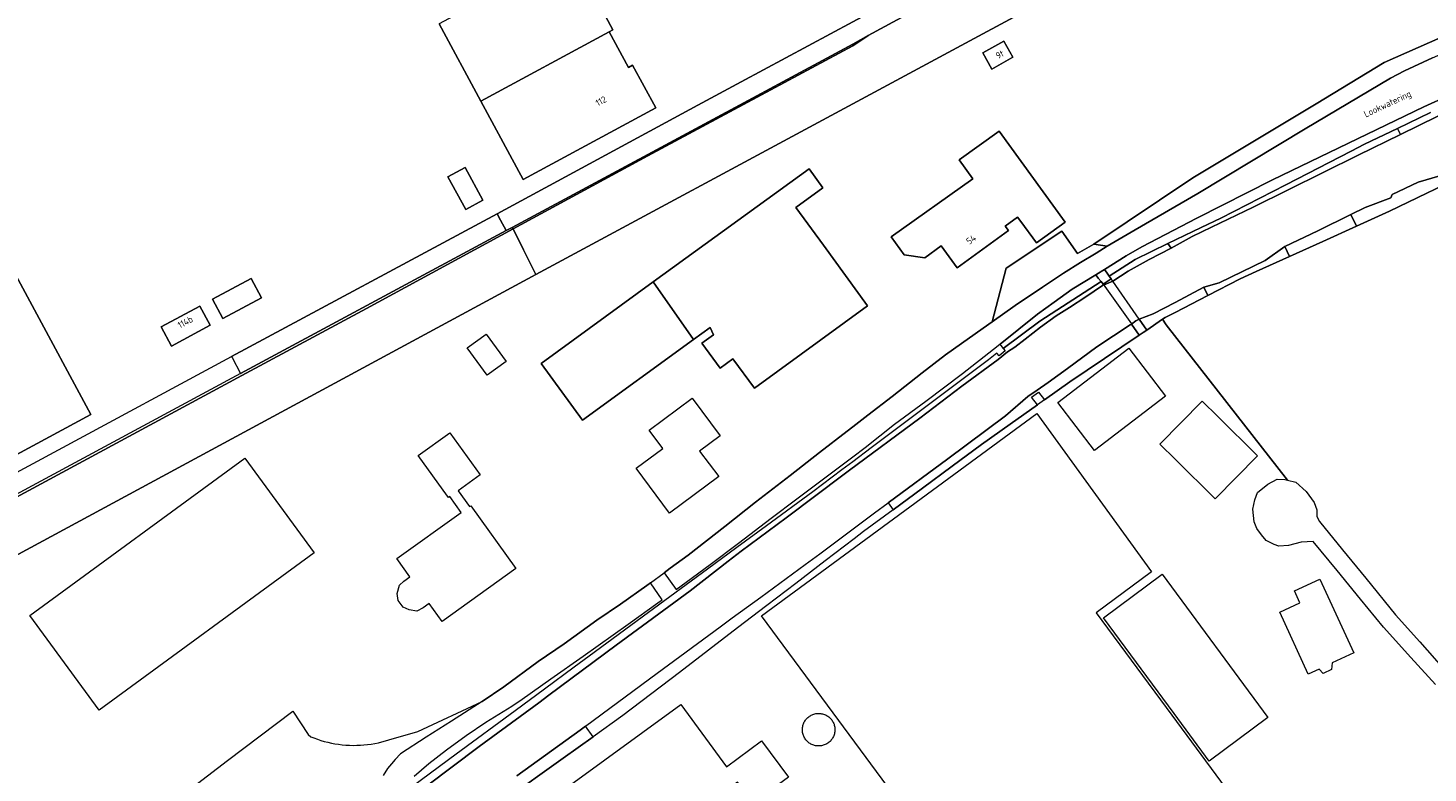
# Model space of a CAD drawing. Header units: metres. Extents: x 80938 to 82288, y 446951 to 448452.
# Tile 10 of 96: x 81388 to 81578, y 447222 to 447324. Entities that reach past the tile are written whole.
import ezdxf
from ezdxf.enums import TextEntityAlignment as Align

# ---------------------------------------------------------------- set-up
doc = ezdxf.new("R2010")
doc.units = ezdxf.units.M
doc.header["$MEASUREMENT"] = 0
for name, color, linetype, lineweight in [('B-WE-GR-GRAS-GV', 253, 'Continuous', 13), ('B-WE-KW-KUNSTWERK_DEK-GV', 253, 'Continuous', 18), ('B-WE-OG-BEBOUWING-GV', 253, 'Continuous', 35), ('B-WE-OG-BEBOUWING-T18', 253, 'Continuous', 18), ('B-WE-OG-TERREIN_CULTUURSCHEIDING-GV', 253, 'Continuous', 18), ('B-WE-OG-TERREIN_ERF-GV', 253, 'Continuous', 18), ('B-WE-OG-TOPOGRAFIE-T18', 253, 'Continuous', 18), ('B-WE-OG-WATER_SLOOT-GV', 253, 'Continuous', 18), ('B-WE-VH-VERHARDING_ASFALT-GV', 253, 'Continuous', 18), ('B-WE-VH-VERHARDING_BETONSTRAATSTEEN-GV', 253, 'Continuous', 18), ('B-WE-VH-VERHARDING_HALFVERHARDING-GV', 253, 'Continuous', 18)]:
    doc.layers.add(name, color=color, linetype=linetype, lineweight=lineweight)
doc.styles.add('NLCS-ISO-M500-T18', font='NLCS-ISO.ttf', dxfattribs={"height": 0.9})

msp = doc.modelspace()

# ---------------------------------------------------------------- linework, layer by layer
at = {"layer": 'B-WE-GR-GRAS-GV', "linetype": 'Continuous', "lineweight": 0}
msp.add_lwpolyline([(81582.824, 447303.802), (81578.297, 447301.621), (81573.221, 447299.174), (81568.691, 447297.118), (81564.115, 447295.041), (81559.585, 447292.984), (81555.009, 447290.907), (81552.84, 447289.923), (81548.421, 447287.638), (81543.957, 447285.33), (81542.615, 447284.637), (81542.265, 447284.401), (81542.735, 447283.652), (81559.284, 447262.449), (81560.422, 447262.181), (81561.86, 447260.919), (81562.917, 447259.422), (81563.298, 447258.395), (81563.303, 447257.471), (81563.655, 447256.806), (81566.803, 447252.953), (81569.982, 447249.061), (81574.043, 447244.09), (81577.344, 447240.367), (81580.678, 447236.607)], dxfattribs=at)
at = {"layer": 'B-WE-KW-KUNSTWERK_DEK-GV', "linetype": 'Continuous', "lineweight": 0}
msp.add_lwpolyline([(81534.147, 447289.205), (81538.002, 447283.766), (81538.63, 447284.203), (81539.064, 447284.427), (81535.456, 447289.62), (81535.241, 447289.929)], close=True, dxfattribs=at)
at = {"layer": 'B-WE-OG-BEBOUWING-GV', "linetype": 'Continuous', "lineweight": 0}
for points in [[(81449.297, 447314.155), (81466.788, 447323.612), (81467.296, 447323.928), (81464.26, 447329.634), (81463.69, 447329.331), (81461.134, 447334.194), (81443.591, 447324.709)], [(81469.409, 447318.752), (81466.788, 447323.612), (81449.297, 447314.155), (81455.07, 447303.477), (81473.168, 447313.262), (81469.975, 447319.063)], [(81521.826, 447320.164), (81520.598, 447322.358), (81517.755, 447320.767), (81518.989, 447318.561)], [(81528.962, 447297.649), (81519.978, 447310.056), (81514.524, 447306.184), (81516.394, 447303.55), (81505.27, 447295.656), (81507.003, 447293.214), (81509.829, 447292.788), (81512.086, 447294.406), (81514.238, 447291.445), (81521.23, 447296.517), (81520.796, 447297.117), (81522.497, 447298.348), (81522.93, 447297.75), (81525.052, 447294.818)], [(81444.791, 447303.846), (81447.225, 447299.38), (81449.573, 447300.644), (81447.138, 447305.111)], [(81472.812, 447289.509), (81478.297, 447281.629), (81480.57, 447283.28), (81481.005, 447282.275), (81479.439, 447281.133), (81481.916, 447277.734), (81483.676, 447279.017), (81486.597, 447275.009), (81502.023, 447286.251), (81496.013, 447294.498), (81492.252, 447299.676), (81495.934, 447302.351), (81494.053, 447304.94)], [(81396.091, 447271.404), (81379.411, 447302.342), (81363.58, 447293.807), (81380.26, 447262.869)], [(81419.359, 447287.348), (81417.95, 447289.967), (81412.684, 447287.133), (81414.095, 447284.506)], [(81478.297, 447281.629), (81472.812, 447289.509), (81457.508, 447278.392), (81463.136, 447270.615)], [(81412.389, 447283.587), (81410.98, 447286.206), (81405.715, 447283.372), (81407.125, 447280.745)]]:
    msp.add_lwpolyline(points, close=True, dxfattribs=at)
at = {"layer": 'B-WE-OG-TERREIN_CULTUURSCHEIDING-GV', "linetype": 'Continuous', "lineweight": 0}
for points in [[(81532.887, 447294.658), (81534.703, 447294.362), (81536.323, 447295.354), (81538.521, 447296.628), (81547.059, 447301.561), (81561.723, 447310.394), (81573.342, 447317.297), (81575.228, 447318.326), (81579.087, 447320.084), (81588.863, 447324.414), (81591.264, 447322.785), (81591.779, 447322.527), (81592.923, 447322.465), (81595.754, 447323.759), (81603.614, 447327.493), (81612.044, 447331.494), (81612.874, 447332.625), (81612.493, 447333.371), (81611.87, 447333.068), (81592.375, 447323.691), (81587.918, 447326.279), (81572.483, 447319.462), (81563.222, 447313.802), (81546.393, 447303.705)], [(81520.049, 447280.992), (81520.182, 447280.827), (81520.536, 447280.41), (81525.504, 447284.15), (81533.863, 447289.558), (81533.488, 447290.025), (81533.156, 447290.477), (81529.951, 447288.505), (81527.465, 447286.747), (81525.192, 447285.118), (81520.09, 447281.023)]]:
    msp.add_lwpolyline(points, close=True, dxfattribs=at)
msp.add_lwpolyline([(81588.134, 447318.025), (81577.887, 447313.395), (81557.263, 447303.426), (81546.93, 447298.217), (81542.664, 447295.966), (81539.448, 447294.272), (81537.283, 447293.05), (81534.323, 447291.204), (81534.689, 447290.711), (81534.988, 447290.286), (81538.511, 447292.566), (81542.992, 447294.727), (81547.519, 447296.909), (81550.197, 447298.2), (81559.09, 447302.773), (81567.983, 447307.346), (81569.812, 447308.286), (81574.29, 447310.453), (81578.814, 447312.642)], dxfattribs=at)
at = {"layer": 'B-WE-OG-TERREIN_ERF-GV', "linetype": 'Continuous', "lineweight": 0}
for points in [[(81344.447, 447241.09), (81415.285, 447279.333), (81451.517, 447298.786), (81478.879, 447313.625), (81484.795, 447316.813), (81500, 447324.985), (81519.408, 447335.415), (81525.305, 447338.793), (81654.616, 447408.438)], [(81652.25, 447395.885), (81500, 447313.786), (81456.81, 447290.496), (81335.232, 447224.769)], [(81464.26, 447329.634), (81467.296, 447323.928), (81466.788, 447323.612), (81469.409, 447318.752), (81469.975, 447319.063), (81473.168, 447313.262), (81455.07, 447303.477), (81449.297, 447314.155), (81443.591, 447324.709)], [(81410.648, 447221.068), (81414.763, 447224.191), (81423.665, 447230.917), (81425.735, 447227.721), (81426.1, 447227.432), (81426.531, 447227.261), (81426.998, 447227.092), (81427.47, 447226.938), (81427.946, 447226.8), (81428.427, 447226.677), (81428.911, 447226.569), (81429.399, 447226.477), (81429.889, 447226.401), (81430.382, 447226.341), (81430.876, 447226.297), (81431.372, 447226.268), (81431.868, 447226.256), (81432.364, 447226.26), (81432.86, 447226.279), (81433.355, 447226.315), (81433.848, 447226.366), (81434.34, 447226.434), (81434.829, 447226.517), (81435.316, 447226.616), (81435.799, 447226.731), (81436.277, 447226.861), (81436.752, 447227.006), (81440.708, 447228.132), (81449.458, 447232.259), (81452.424, 447234.262), (81457.131, 447237.696), (81460.634, 447240.126), (81465.109, 447243.335), (81468.331, 447245.539), (81471.911, 447248.069), (81472.409, 447248.436), (81474.276, 447249.812), (81475.109, 447250.426), (81477.565, 447252.206), (81482.556, 447256.121), (81486.753, 447259.459), (81491.487, 447263.071), (81495.48, 447266.233), (81499.242, 447269.117), (81500, 447269.712), (81502.057, 447271.326), (81505.383, 447273.884), (81509.453, 447277.096), (81512.677, 447279.554), (81514.851, 447281.108), (81518.559, 447283.739), (81519.021, 447284.066), (81520.933, 447291.392), (81528.522, 447296.408), (81530.644, 447293.364), (81532.887, 447294.658), (81546.393, 447303.705), (81563.222, 447313.802), (81572.483, 447319.462), (81587.918, 447326.279)], [(81579.493, 447234.54), (81576.119, 447238.264), (81572.4, 447242.368), (81569.243, 447246.213), (81566.054, 447250.097), (81562.794, 447254.067), (81561.156, 447253.964), (81559.425, 447253.553), (81558.134, 447253.436), (81557.49, 447253.645), (81556.381, 447254.223), (81555.74, 447254.973), (81555.122, 447255.848), (81554.73, 447256.781), (81554.553, 447258.483), (81554.818, 447259.774), (81555.199, 447260.743), (81556.608, 447261.916), (81557.899, 447262.591), (81558.926, 447262.533), (81559.284, 447262.449), (81542.735, 447283.652), (81542.265, 447284.401), (81540.097, 447282.94), (81539.593, 447282.601), (81539.075, 447282.252), (81534.322, 447279.049), (81529.608, 447275.872), (81526.176, 447273.432), (81525.196, 447272.735), (81521.458, 447270.078), (81517.574, 447267.317), (81513.575, 447264.357), (81509.536, 447261.368), (81505.537, 447258.409), (81501.497, 447255.42), (81500.185, 447254.448), (81496.235, 447251.423), (81492.246, 447248.367), (81488.296, 447245.342), (81484.307, 447242.286), (81476.369, 447236.205), (81468.675, 447230.312), (81464.625, 447227.423), (81460.534, 447224.504), (81452.394, 447218.696)]]:
    msp.add_lwpolyline(points, dxfattribs=at)
for points in [[(81517.755, 447320.767), (81520.598, 447322.358), (81521.826, 447320.164), (81518.989, 447318.561)], [(81516.394, 447303.55), (81514.524, 447306.184), (81519.978, 447310.056), (81528.962, 447297.649), (81525.052, 447294.818), (81522.93, 447297.75), (81522.497, 447298.348), (81520.796, 447297.117), (81521.23, 447296.517), (81514.238, 447291.445), (81512.086, 447294.406), (81509.829, 447292.788), (81507.003, 447293.214), (81505.27, 447295.656)], [(81447.138, 447305.111), (81449.573, 447300.644), (81447.225, 447299.38), (81444.791, 447303.846)], [(81457.508, 447278.392), (81472.812, 447289.509), (81494.053, 447304.94), (81495.934, 447302.351), (81492.252, 447299.676), (81496.013, 447294.498), (81502.023, 447286.251), (81486.597, 447275.009), (81483.676, 447279.017), (81481.916, 447277.734), (81479.439, 447281.133), (81481.005, 447282.275), (81480.57, 447283.28), (81478.297, 447281.629), (81463.136, 447270.615)], [(81380.26, 447262.869), (81363.58, 447293.807), (81379.411, 447302.342), (81396.091, 447271.404)], [(81419.359, 447287.348), (81414.095, 447284.506), (81412.684, 447287.133), (81417.95, 447289.967)], [(81410.98, 447286.206), (81412.389, 447283.587), (81407.125, 447280.745), (81405.715, 447283.372)], [(81450.133, 447276.762), (81447.435, 447280.489), (81450.027, 447282.365), (81452.725, 447278.639)], [(81527.977, 447273.07), (81537.657, 447280.479), (81542.677, 447273.921), (81532.998, 447266.511)], [(81472.257, 447269.285), (81478.109, 447273.649), (81481.934, 447268.519), (81479.128, 447266.427), (81481.729, 447262.939), (81475.022, 447257.938), (81470.455, 447264.063), (81474.115, 447266.791)], [(81555.207, 447265.78), (81549.418, 447259.916), (81544.004, 447265.262), (81541.872, 447267.367), (81547.66, 447273.231), (81549.792, 447271.126)], [(81540.766, 447249.947), (81533.198, 447244.36), (81543.518, 447230.377), (81560.119, 447207.875), (81530.247, 447186.091), (81487.569, 447243.952), (81525.097, 447271.543)], [(81438.69, 447245.098), (81438.038, 447246.006), (81437.874, 447246.973), (81438.212, 447248.111), (81438.809, 447248.675), (81439.629, 447249.269), (81437.851, 447251.742), (81446.622, 447258.048), (81445.061, 447260.218), (81444.882, 447260.089), (81444.741, 447260.285), (81440.768, 447265.812), (81445.071, 447268.906), (81449.193, 447263.172), (81446.185, 447261.009), (81447.745, 447258.839), (81447.924, 447258.967), (81454.085, 447250.399), (81444.007, 447243.153), (81442.231, 447245.624), (81441.414, 447245.043), (81440.547, 447244.554), (81439.529, 447244.773)], [(81426.546, 447252.551), (81397.225, 447231.078), (81387.774, 447243.982), (81417.096, 447265.455)], [(81542.185, 447249.623), (81556.614, 447230.07), (81548.633, 447224.085), (81543.824, 447230.603), (81534.204, 447243.638)], [(81560.998, 447245.7), (81560.235, 447247.35), (81563.706, 447248.954), (81568.354, 447238.894), (81565.39, 447237.525), (81565.3, 447236.607), (81564.161, 447236.08), (81563.593, 447236.661), (81562.125, 447235.982), (81558.227, 447244.42)], [(81487.572, 447226.872), (81491.241, 447221.929), (81486.486, 447218.401), (81484.3, 447221.238), (81458.389, 447202.362), (81450.671, 447212.947), (81476.579, 447231.821), (81482.782, 447223.319)], [(81494.94, 447226.213), (81494.81, 447226.242), (81494.682, 447226.279), (81494.556, 447226.324), (81494.433, 447226.376), (81494.314, 447226.435), (81494.198, 447226.501), (81494.087, 447226.574), (81493.98, 447226.654), (81493.878, 447226.74), (81493.782, 447226.832), (81493.691, 447226.929), (81493.606, 447227.032), (81493.527, 447227.139), (81493.455, 447227.252), (81493.39, 447227.368), (81493.332, 447227.488), (81493.282, 447227.611), (81493.238, 447227.737), (81493.203, 447227.866), (81493.175, 447227.996), (81493.155, 447228.128), (81493.143, 447228.261), (81493.139, 447228.394), (81493.139, 447228.429), (81493.145, 447228.562), (81493.159, 447228.694), (81493.181, 447228.826), (81493.211, 447228.956), (81493.249, 447229.084), (81493.294, 447229.209), (81493.347, 447229.331), (81493.406, 447229.451), (81493.473, 447229.566), (81493.547, 447229.677), (81493.627, 447229.783), (81493.714, 447229.885), (81493.806, 447229.981), (81493.904, 447230.071), (81494.007, 447230.156), (81494.115, 447230.234), (81494.228, 447230.305), (81494.344, 447230.37), (81494.465, 447230.427), (81494.588, 447230.477), (81494.715, 447230.519), (81494.843, 447230.554), (81494.974, 447230.582), (81495.106, 447230.601), (81495.238, 447230.612), (81495.372, 447230.615), (81495.505, 447230.611), (81495.638, 447230.598), (81495.769, 447230.578), (81495.9, 447230.549), (81496.028, 447230.513), (81496.154, 447230.469), (81496.277, 447230.418), (81496.396, 447230.359), (81496.512, 447230.293), (81496.624, 447230.221), (81496.732, 447230.142), (81496.834, 447230.056), (81496.931, 447229.965), (81496.971, 447229.924), (81497.06, 447229.824), (81497.143, 447229.72), (81497.219, 447229.611), (81497.289, 447229.497), (81497.351, 447229.379), (81497.407, 447229.258), (81497.455, 447229.134), (81497.496, 447229.007), (81497.528, 447228.878), (81497.554, 447228.747), (81497.571, 447228.614), (81497.58, 447228.481), (81497.581, 447228.348), (81497.574, 447228.215), (81497.56, 447228.083), (81497.537, 447227.951), (81497.506, 447227.821), (81497.468, 447227.694), (81497.422, 447227.569), (81497.369, 447227.446), (81497.309, 447227.328), (81497.241, 447227.213), (81497.167, 447227.102), (81497.086, 447226.996), (81496.999, 447226.895), (81496.907, 447226.799), (81496.808, 447226.709), (81496.704, 447226.626), (81496.596, 447226.548), (81496.483, 447226.477), (81496.366, 447226.414), (81496.245, 447226.357), (81496.122, 447226.307), (81495.995, 447226.266), (81495.866, 447226.231), (81495.736, 447226.205), (81495.604, 447226.186), (81495.471, 447226.176), (81495.337, 447226.173), (81495.204, 447226.178), (81495.072, 447226.192)]]:
    msp.add_lwpolyline(points, close=True, dxfattribs=at)
at = {"layer": 'B-WE-OG-WATER_SLOOT-GV', "linetype": 'Continuous', "lineweight": 0}
for points in [[(81582.192, 447313.323), (81574.696, 447309.629), (81568.946, 447306.796), (81554.603, 447299.696), (81548.913, 447296.958), (81546.31, 447295.687), (81543.433, 447294.116), (81540.437, 447292.544), (81537.578, 447290.971), (81535.456, 447289.62), (81534.065, 447289.025), (81531.8, 447287.461), (81529.562, 447286.017), (81527.768, 447284.89), (81525.609, 447283.326), (81523.505, 447281.675), (81522.1, 447280.619), (81521.116, 447279.953), (81519.847, 447278.915), (81514.901, 447275.262), (81509.147, 447270.888), (81499.582, 447263.816), (81498.86, 447263.276), (81490.938, 447257.315), (81484.796, 447252.765), (81482.997, 447251.41), (81477.848, 447247.326), (81467.769, 447239.929), (81458.58, 447233.103), (81457.204, 447232.081), (81449.044, 447226.09), (81438.4, 447218.064)], [(81578.814, 447312.642), (81574.29, 447310.453), (81574.696, 447309.629), (81582.192, 447313.323)], [(81454.213, 447222.076), (81462.833, 447228.343), (81463.549, 447228.874), (81473.321, 447236.115), (81481.944, 447242.441), (81483.58, 447243.643), (81487.454, 447246.489), (81493.504, 447250.932), (81495.5, 447252.414), (81502.995, 447257.978), (81504.842, 447259.347), (81512.975, 447265.376), (81520.852, 447271.217), (81523.905, 447273.881), (81525.137, 447274.711), (81526.669, 447275.787), (81529.289, 447277.676), (81533.305, 447280.629), (81537.838, 447283.652), (81538.007, 447283.759), (81538.63, 447284.203), (81539.064, 447284.427), (81540.993, 447285.144), (81543.978, 447286.699), (81547.904, 447288.785), (81549.972, 447289.366), (81556.238, 447292.435), (81558.94, 447294.358), (81563.412, 447296.459), (81567.911, 447298.69), (81569.894, 447299.673), (81573.38, 447300.999), (81573.579, 447301.426), (81577.116, 447303.108), (81580.09, 447304.004)], [(81580.09, 447304.004), (81577.116, 447303.108), (81573.579, 447301.426), (81573.38, 447300.999), (81569.894, 447299.673), (81567.911, 447298.69), (81568.691, 447297.118), (81573.221, 447299.174), (81578.297, 447301.621), (81582.824, 447303.802)], [(81438.4, 447218.064), (81449.044, 447226.09), (81457.204, 447232.081), (81458.58, 447233.103), (81467.769, 447239.929), (81477.848, 447247.326), (81482.997, 447251.41), (81484.796, 447252.765), (81490.938, 447257.315), (81498.86, 447263.276), (81499.582, 447263.816), (81509.147, 447270.888), (81514.901, 447275.262), (81519.847, 447278.915), (81521.116, 447279.953), (81522.1, 447280.619), (81523.505, 447281.675), (81525.609, 447283.326), (81527.768, 447284.89), (81529.562, 447286.017), (81531.8, 447287.461), (81534.065, 447289.025), (81535.456, 447289.62), (81537.578, 447290.971), (81540.437, 447292.544), (81543.433, 447294.116), (81542.992, 447294.727), (81538.511, 447292.566), (81534.988, 447290.286), (81535.241, 447289.929), (81534.147, 447289.205), (81533.863, 447289.558), (81525.504, 447284.15), (81520.536, 447280.41), (81520.808, 447280.089), (81519.972, 447279.403), (81519.679, 447279.765), (81518.518, 447278.891), (81514.503, 447275.868), (81510.529, 447272.876), (81502.54, 447266.862), (81500, 447264.95), (81498.525, 447263.84), (81494.55, 447260.848), (81488.255, 447256.22), (81484.206, 447253.243), (81480.198, 447250.296), (81472.141, 447244.373), (81464.084, 447238.45), (81462.006, 447236.918), (81457.961, 447233.936), (81453.957, 447230.983), (81445.909, 447225.048), (81438.727, 447219.752)], [(81452.394, 447218.696), (81460.534, 447224.504), (81464.625, 447227.423), (81463.549, 447228.874), (81462.833, 447228.343), (81454.213, 447222.076)]]:
    msp.add_lwpolyline(points, dxfattribs=at)
for points in [[(81542.992, 447294.727), (81543.433, 447294.116), (81546.31, 447295.687), (81548.913, 447296.958), (81554.603, 447299.696), (81568.946, 447306.796), (81574.696, 447309.629), (81574.29, 447310.453), (81569.812, 447308.286), (81567.983, 447307.346), (81559.09, 447302.773), (81550.197, 447298.2), (81547.519, 447296.909)], [(81558.94, 447294.358), (81559.585, 447292.984), (81564.115, 447295.041), (81568.691, 447297.118), (81567.911, 447298.69), (81563.412, 447296.459)], [(81547.904, 447288.785), (81548.421, 447287.638), (81552.84, 447289.923), (81555.009, 447290.907), (81559.585, 447292.984), (81558.94, 447294.358), (81556.238, 447292.435), (81549.972, 447289.366)], [(81539.064, 447284.427), (81540.097, 447282.94), (81542.265, 447284.401), (81542.615, 447284.637), (81543.957, 447285.33), (81548.421, 447287.638), (81547.904, 447288.785), (81543.978, 447286.699), (81540.993, 447285.144)], [(81504.842, 447259.347), (81505.537, 447258.409), (81509.536, 447261.368), (81513.575, 447264.357), (81517.574, 447267.317), (81521.458, 447270.078), (81525.196, 447272.735), (81524.394, 447273.759), (81525.328, 447274.476), (81526.176, 447273.432), (81529.608, 447275.872), (81534.322, 447279.049), (81539.075, 447282.252), (81538.007, 447283.759), (81537.838, 447283.652), (81533.305, 447280.629), (81529.289, 447277.676), (81526.669, 447275.787), (81525.137, 447274.711), (81523.905, 447273.881), (81520.852, 447271.217), (81512.975, 447265.376)]]:
    msp.add_lwpolyline(points, close=True, dxfattribs=at)
at = {"layer": 'B-WE-VH-VERHARDING_ASFALT-GV', "linetype": 'Continuous', "lineweight": 0}
for points in [[(81656.432, 447406.449), (81567.967, 447358.727), (81544.042, 447345.847), (81519.602, 447332.624), (81502.124, 447323.117), (81500, 447321.735), (81472.06, 447306.699), (81453.687, 447296.731), (81455.11, 447293.891), (81456.81, 447290.496), (81500, 447313.786), (81652.25, 447395.885)], [(81579.087, 447320.084), (81575.228, 447318.326), (81573.342, 447317.297), (81561.723, 447310.394), (81547.059, 447301.561), (81538.521, 447296.628), (81536.323, 447295.354), (81534.703, 447294.362), (81533.181, 447293.429), (81531.086, 447292.153), (81528.76, 447290.703), (81525.871, 447288.774), (81522.139, 447286.27), (81519.021, 447284.066), (81518.559, 447283.739), (81514.851, 447281.108), (81512.677, 447279.554), (81509.453, 447277.096), (81505.383, 447273.884), (81502.057, 447271.326), (81500, 447269.712), (81499.242, 447269.117), (81495.48, 447266.233), (81491.487, 447263.071), (81486.753, 447259.459), (81482.556, 447256.121), (81477.565, 447252.206), (81475.109, 447250.426), (81474.276, 447249.812), (81475.941, 447247.54), (81477.275, 447248.525), (81480.576, 447250.932), (81484.439, 447253.841), (81488.891, 447257.253), (81492.371, 447259.886), (81496.746, 447263.197), (81500, 447265.642), (81501.684, 447266.908), (81505.702, 447270.07), (81509.974, 447273.229), (81514.99, 447277.017), (81519.216, 447280.337), (81520.049, 447280.992), (81520.09, 447281.023), (81525.192, 447285.118), (81527.465, 447286.747), (81529.951, 447288.505), (81533.156, 447290.477), (81533.296, 447290.563), (81534.323, 447291.204), (81537.283, 447293.05), (81539.448, 447294.272), (81542.664, 447295.966), (81546.93, 447298.217), (81557.263, 447303.426), (81577.887, 447313.395), (81588.134, 447318.025)], [(81335.232, 447224.769), (81456.81, 447290.496), (81455.11, 447293.891), (81453.687, 447296.731), (81433.696, 447285.883), (81416.698, 447276.715), (81346.021, 447238.559)], [(81440.191, 447222.06), (81442.214, 447223.768), (81444.594, 447225.625), (81447.28, 447227.58), (81449.965, 447229.409), (81453.516, 447231.584), (81454.922, 447232.561), (81458.835, 447235.342), (81463.234, 447238.425), (81469.398, 447242.81), (81473.439, 447245.692), (81474.026, 447246.126), (81472.409, 447248.436), (81471.911, 447248.069), (81468.331, 447245.539), (81465.109, 447243.335), (81460.634, 447240.126), (81457.131, 447237.696), (81452.424, 447234.262), (81449.458, 447232.259), (81445.292, 447229.556), (81441.816, 447227.38), (81438.315, 447225.102), (81437.597, 447224.347), (81437.108, 447223.743), (81436.569, 447223.087), (81435.975, 447222.153)]]:
    msp.add_lwpolyline(points, dxfattribs=at)
at = {"layer": 'B-WE-VH-VERHARDING_BETONSTRAATSTEEN-GV', "linetype": 'Continuous', "lineweight": 0}
for points in [[(81654.616, 447408.438), (81525.305, 447338.793), (81519.408, 447335.415), (81500, 447324.985), (81484.795, 447316.813), (81478.879, 447313.625), (81451.517, 447298.786), (81451.989, 447297.911), (81452.747, 447296.505), (81453.577, 447296.951), (81500, 447321.972), (81502.124, 447323.117), (81519.602, 447332.624), (81544.042, 447345.847), (81567.967, 447358.727), (81656.432, 447406.449)], [(81346.021, 447238.559), (81416.698, 447276.715), (81433.696, 447285.883), (81453.687, 447296.731), (81453.577, 447296.951), (81452.747, 447296.505), (81416.532, 447277.023), (81345.854, 447238.867)]]:
    msp.add_lwpolyline(points, dxfattribs=at)
for points in [[(81453.577, 447296.951), (81453.687, 447296.731), (81472.06, 447306.699), (81500, 447321.735), (81502.124, 447323.117), (81500, 447321.972)], [(81415.285, 447279.333), (81415.362, 447279.191), (81416.532, 447277.023), (81452.747, 447296.505), (81451.989, 447297.911), (81451.517, 447298.786)], [(81519.021, 447284.066), (81522.139, 447286.27), (81525.871, 447288.774), (81528.76, 447290.703), (81531.086, 447292.153), (81533.181, 447293.429), (81534.703, 447294.362), (81532.887, 447294.658), (81530.644, 447293.364), (81528.522, 447296.408), (81520.933, 447291.392)], [(81534.147, 447289.205), (81538.002, 447283.766), (81538.63, 447284.203), (81539.064, 447284.427), (81535.456, 447289.62), (81535.241, 447289.929)], [(81538.007, 447283.759), (81539.075, 447282.252), (81539.593, 447282.601), (81540.097, 447282.94), (81539.064, 447284.427), (81538.63, 447284.203)]]:
    msp.add_lwpolyline(points, close=True, dxfattribs=at)
at = {"layer": 'B-WE-VH-VERHARDING_HALFVERHARDING-GV', "linetype": 'Continuous', "lineweight": 0}
msp.add_lwpolyline([(81533.863, 447289.558), (81534.147, 447289.205), (81535.241, 447289.929), (81534.988, 447290.286), (81534.689, 447290.711), (81534.323, 447291.204), (81533.296, 447290.563), (81533.156, 447290.477), (81533.488, 447290.025)], close=True, dxfattribs=at)

# ---------------------------------------------------------------- texts
at = {"layer": 'B-WE-OG-BEBOUWING-T18', "linetype": 'Continuous', "lineweight": 0, "style": 'NLCS-ISO-M500-T18'}
for s, rotation, p in [('9t', 28.5, (81520.061, 447320.552)), ('112', 28.7, (81465.676, 447314.18)), ('54', 36.7, (81516.14, 447295.29)), ('114b', 28.4, (81408.987, 447284.023))]:
    msp.add_text(s, height=0.9, rotation=rotation, dxfattribs=at).set_placement(p, align=Align.MIDDLE)
at = {"layer": 'B-WE-OG-TOPOGRAFIE-T18', "linetype": 'Continuous', "lineweight": 0, "style": 'NLCS-ISO-M500-T18'}
msp.add_text('Lookwatering', height=0.9, rotation=25.1, dxfattribs=at).set_placement((81572.985, 447313.684), align=Align.MIDDLE)

doc.saveas('drawing.dxf')
